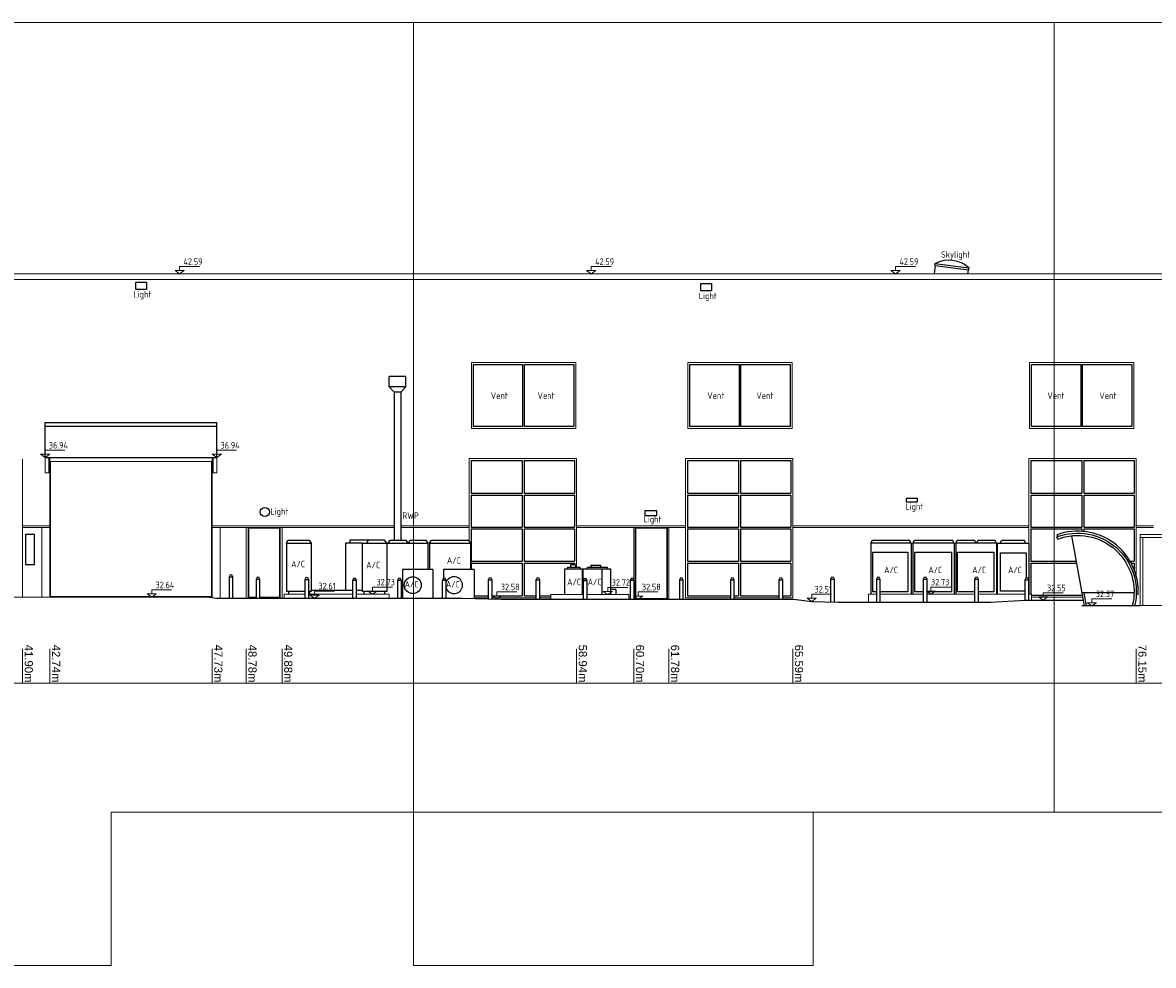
# Model space of a CAD drawing. Header units: metres. Extents: x 526783 to 527427, y 725511 to 725696.
# Tile 2 of 21: x 526833 to 526867, y 725511 to 725540. Entities that reach past the tile are written whole.
import ezdxf
from ezdxf.enums import TextEntityAlignment as Align

# ---------------------------------------------------------------- set-up
doc = ezdxf.new("R2010")
doc.units = ezdxf.units.M
for name, color, linetype, lineweight in [('Door', 8, 'Continuous', 9), ('Fence', 2, 'Continuous', 9), ('Text', 7, 'Continuous', 9), ('Wall', 7, 'Continuous', 9)]:
    doc.layers.add(name, color=color, linetype=linetype, lineweight=lineweight)
for name, color, linetype in [('Fixture', 253, 'Continuous'), ('Roof 1', 254, 'Continuous'), ('Service', 254, 'Continuous'), ('Surface', 7, 'Continuous'), ('Window 1', 3, 'Continuous')]:
    doc.layers.add(name, color=color, linetype=linetype)
doc.layers.add('Plot Frames', color=1, linetype='Continuous', lineweight=9, plot=False)
doc.styles.add('arial', font='arial.ttf')
doc.styles.add('ISOCP', font='isocp.shx', dxfattribs={"width": 0.9})

msp = doc.modelspace()

# ---------------------------------------------------------------- linework, layer by layer
at = {"layer": 'Door'}
for p, q in [((526833.513, 725526.82), (526833.513, 725522.66)), ((526838.463, 725526.82), (526838.463, 725522.66)), ((526839.593, 725524.78), (526839.593, 725522.61)), ((526839.613, 725524.76), (526839.613, 725522.64)), ((526840.553, 725524.76), (526839.613, 725524.76)), ((526840.553, 725524.76), (526840.553, 725522.64)), ((526840.573, 725524.78), (526840.573, 725522.61)), ((526851.493, 725524.78), (526851.493, 725522.58)), ((526852.473, 725524.76), (526851.513, 725524.76)), ((526851.513, 725524.76), (526851.513, 725522.6)), ((526852.473, 725524.76), (526852.473, 725522.6)), ((526852.493, 725524.78), (526852.493, 725522.58)), ((526833.513, 725522.66), (526838.463, 725522.66)), ((526839.613, 725522.64), (526839.843, 725522.64)), ((526839.943, 725522.64), (526840.553, 725522.64)), ((526851.513, 725522.6), (526852.473, 725522.6))]:
    msp.add_line(p, q, dxfattribs=at)
at = {"layer": 'Fence'}
for p, q in [((526867.025, 725524.57), (526867.025, 725522.371)), ((526873.003, 725524.57), (526867.025, 725524.57)), ((526872.953, 725524.481), (526867.025, 725524.481)), ((526867.113, 725524.481), (526867.113, 725522.372))]:
    msp.add_line(p, q, dxfattribs=at)
at = {"layer": 'Fixture'}
for p, q in [((526864.493, 725524.43), (526864.468, 725524.495)), ((526864.492, 725524.504), (526864.472, 725524.561)), ((526864.913, 725524.531), (526865.303, 725522.371)), ((526839.013, 725523.27), (526839.013, 725523.28)), ((526839.013, 725523.27), (526839.113, 725523.27)), ((526839.013, 725522.61), (526839.013, 725523.255)), ((526839.113, 725523.255), (526839.013, 725523.255)), ((526839.113, 725523.28), (526839.113, 725523.27)), ((526839.113, 725523.255), (526839.113, 725522.61)), ((526839.843, 725523.2), (526839.843, 725523.21)), ((526839.843, 725523.2), (526839.943, 725523.2)), ((526839.843, 725522.61), (526839.843, 725523.185)), ((526839.943, 725523.185), (526839.843, 725523.185)), ((526839.943, 725523.21), (526839.943, 725523.2)), ((526839.943, 725523.185), (526839.943, 725522.61)), ((526841.343, 725523.19), (526841.343, 725523.2)), ((526841.343, 725523.19), (526841.443, 725523.19)), ((526841.343, 725522.61), (526841.343, 725523.175)), ((526841.443, 725523.175), (526841.343, 725523.175)), ((526841.443, 725523.2), (526841.443, 725523.19)), ((526841.443, 725523.175), (526841.443, 725522.61)), ((526842.813, 725523.17), (526842.813, 725523.18)), ((526842.813, 725523.17), (526842.913, 725523.17)), ((526842.813, 725522.61), (526842.813, 725523.155)), ((526842.913, 725523.155), (526842.813, 725523.155)), ((526842.913, 725523.18), (526842.913, 725523.17)), ((526842.913, 725523.155), (526842.913, 725522.61)), ((526844.193, 725523.17), (526844.193, 725523.18)), ((526844.193, 725523.17), (526844.293, 725523.17)), ((526844.193, 725522.61), (526844.193, 725523.155)), ((526844.293, 725523.155), (526844.193, 725523.155)), ((526844.293, 725523.18), (526844.293, 725523.17)), ((526844.293, 725523.155), (526844.293, 725522.61)), ((526845.573, 725523.17), (526845.573, 725523.18)), ((526845.573, 725523.17), (526845.673, 725523.17)), ((526845.573, 725522.61), (526845.573, 725523.155)), ((526845.673, 725523.155), (526845.573, 725523.155)), ((526845.673, 725523.18), (526845.673, 725523.17)), ((526845.673, 725523.155), (526845.673, 725522.61)), ((526846.983, 725523.18), (526846.983, 725523.19)), ((526846.983, 725523.18), (526847.083, 725523.18)), ((526846.983, 725522.59), (526846.983, 725523.165)), ((526847.083, 725523.165), (526846.983, 725523.165)), ((526847.083, 725523.19), (526847.083, 725523.18)), ((526847.083, 725523.165), (526847.083, 725522.587)), ((526848.453, 725523.18), (526848.453, 725523.19)), ((526848.453, 725523.18), (526848.553, 725523.18)), ((526848.453, 725522.58), (526848.453, 725523.165)), ((526848.553, 725523.165), (526848.453, 725523.165)), ((526848.553, 725523.19), (526848.553, 725523.18)), ((526848.553, 725523.165), (526848.553, 725522.58)), ((526849.903, 725523.16), (526849.903, 725523.17)), ((526849.903, 725523.16), (526850.003, 725523.16)), ((526849.903, 725522.58), (526849.903, 725523.145)), ((526850.003, 725523.145), (526849.903, 725523.145)), ((526850.003, 725523.17), (526850.003, 725523.16)), ((526850.003, 725523.145), (526850.003, 725522.58)), ((526851.353, 725523.17), (526851.353, 725523.18)), ((526851.353, 725523.17), (526851.453, 725523.17)), ((526851.353, 725522.58), (526851.353, 725523.155)), ((526851.453, 725523.155), (526851.353, 725523.155)), ((526851.453, 725523.18), (526851.453, 725523.17)), ((526851.453, 725523.155), (526851.453, 725522.58)), ((526852.863, 725523.18), (526852.863, 725523.19)), ((526852.863, 725523.18), (526852.963, 725523.18)), ((526852.863, 725522.58), (526852.863, 725523.165)), ((526852.963, 725523.165), (526852.863, 725523.165)), ((526852.963, 725523.19), (526852.963, 725523.18)), ((526852.963, 725523.165), (526852.963, 725522.58)), ((526854.433, 725523.18), (526854.433, 725523.19)), ((526854.433, 725523.18), (526854.533, 725523.18)), ((526854.433, 725522.58), (526854.433, 725523.165)), ((526854.533, 725523.165), (526854.433, 725523.165)), ((526854.533, 725523.19), (526854.533, 725523.18)), ((526854.533, 725523.165), (526854.533, 725522.58)), ((526855.923, 725523.18), (526855.923, 725523.19)), ((526855.923, 725523.18), (526856.023, 725523.18)), ((526855.923, 725522.58), (526855.923, 725523.165)), ((526856.023, 725523.165), (526855.923, 725523.165)), ((526856.023, 725523.19), (526856.023, 725523.18)), ((526856.023, 725523.165), (526856.023, 725522.58)), ((526857.513, 725523.2), (526857.513, 725523.21)), ((526857.513, 725523.2), (526857.613, 725523.2)), ((526857.513, 725522.496), (526857.513, 725523.185)), ((526857.613, 725523.185), (526857.513, 725523.185)), ((526857.613, 725523.21), (526857.613, 725523.2)), ((526857.613, 725523.185), (526857.613, 725522.493)), ((526858.923, 725523.2), (526858.923, 725523.21)), ((526858.923, 725523.2), (526859.023, 725523.2)), ((526858.923, 725522.49), (526858.923, 725523.185)), ((526859.023, 725523.185), (526858.923, 725523.185)), ((526859.023, 725523.21), (526859.023, 725523.2)), ((526859.023, 725523.185), (526859.023, 725522.49)), ((526860.363, 725523.2), (526860.363, 725523.21)), ((526860.363, 725523.2), (526860.463, 725523.2)), ((526860.363, 725522.49), (526860.363, 725523.185)), ((526860.463, 725523.185), (526860.363, 725523.185)), ((526860.463, 725523.21), (526860.463, 725523.2)), ((526860.463, 725523.185), (526860.463, 725522.49)), ((526861.943, 725523.2), (526861.943, 725523.21)), ((526861.943, 725523.2), (526862.043, 725523.2)), ((526861.943, 725522.49), (526861.943, 725523.185)), ((526862.043, 725523.185), (526861.943, 725523.185)), ((526862.043, 725523.21), (526862.043, 725523.2)), ((526862.043, 725523.185), (526862.043, 725522.49)), ((526863.493, 725523.18), (526863.493, 725523.19)), ((526863.493, 725523.18), (526863.593, 725523.18)), ((526863.493, 725522.55), (526863.493, 725523.165)), ((526863.593, 725523.165), (526863.493, 725523.165)), ((526863.593, 725523.19), (526863.593, 725523.18)), ((526863.593, 725523.165), (526863.593, 725522.55)), ((526866.839, 725522.77), (526865.231, 725522.77)), ((526865.292, 725522.77), (526865.364, 725522.371)), ((526866.967, 725522.72), (526866.907, 725522.723))]:
    msp.add_line(p, q, dxfattribs=at)
msp.add_lwpolyline([(526833.023, 725524.57), (526832.743, 725524.57), (526832.743, 725523.65), (526833.023, 725523.65)], close=True, dxfattribs=at)
at = {"layer": 'Fixture', "flags": 128}
for points in [[(526864.468, 725524.495, -0.605102), (526866.856, 725522.371, -0.605102)], [(526864.493, 725524.43, -0.608496), (526866.783, 725522.371, 0.121319)]]:
    msp.add_lwpolyline(points, format="xyb", dxfattribs=at)
at = {"layer": 'Fixture'}
for centre, radius, start, end in [((526865.106, 725522.808), 1.864, 357.3043, 109.8918), ((526839.063, 725523.28), 0.05, 0, 180), ((526839.013, 725523.263), 0.0075, 90, 270), ((526839.013, 725523.263), 0.0075, 90, 270), ((526839.113, 725523.263), 0.0075, 270, 90), ((526839.843, 725523.193), 0.0075, 90, 270), ((526839.843, 725523.193), 0.0075, 90, 270), ((526839.893, 725523.21), 0.05, 0, 180), ((526839.943, 725523.193), 0.0075, 270, 90), ((526841.343, 725523.183), 0.0075, 90, 270), ((526841.343, 725523.183), 0.0075, 90, 270), ((526841.393, 725523.2), 0.05, 0, 180), ((526841.443, 725523.183), 0.0075, 270, 90), ((526842.813, 725523.163), 0.0075, 90, 270), ((526842.813, 725523.163), 0.0075, 90, 270), ((526842.863, 725523.18), 0.05, 0, 180), ((526842.913, 725523.163), 0.0075, 270, 90), ((526844.193, 725523.163), 0.0075, 90, 270), ((526844.193, 725523.163), 0.0075, 90, 270), ((526844.243, 725523.18), 0.05, 0, 180), ((526844.293, 725523.163), 0.0075, 270, 90), ((526845.573, 725523.163), 0.0075, 90, 270), ((526845.573, 725523.163), 0.0075, 90, 270), ((526845.623, 725523.18), 0.05, 0, 180), ((526845.673, 725523.163), 0.0075, 270, 90), ((526846.983, 725523.173), 0.0075, 90, 270), ((526846.983, 725523.173), 0.0075, 90, 270), ((526847.033, 725523.19), 0.05, 0, 180), ((526847.083, 725523.173), 0.0075, 270, 90), ((526848.453, 725523.173), 0.0075, 90, 270), ((526848.453, 725523.173), 0.0075, 90, 270), ((526848.503, 725523.19), 0.05, 0, 180), ((526848.553, 725523.173), 0.0075, 270, 90), ((526849.903, 725523.153), 0.0075, 90, 270), ((526849.903, 725523.153), 0.0075, 90, 270), ((526849.953, 725523.17), 0.05, 0, 180), ((526850.003, 725523.153), 0.0075, 270, 90), ((526851.353, 725523.163), 0.0075, 90, 270), ((526851.353, 725523.163), 0.0075, 90, 270), ((526851.403, 725523.18), 0.05, 0, 180), ((526851.453, 725523.163), 0.0075, 270, 90), ((526852.863, 725523.173), 0.0075, 90, 270), ((526852.863, 725523.173), 0.0075, 90, 270), ((526852.913, 725523.19), 0.05, 0, 180), ((526852.963, 725523.173), 0.0075, 270, 90), ((526854.433, 725523.173), 0.0075, 90, 270), ((526854.433, 725523.173), 0.0075, 90, 270), ((526854.483, 725523.19), 0.05, 0, 180), ((526854.533, 725523.173), 0.0075, 270, 90), ((526855.923, 725523.173), 0.0075, 90, 270), ((526855.923, 725523.173), 0.0075, 90, 270), ((526855.973, 725523.19), 0.05, 0, 180), ((526856.023, 725523.173), 0.0075, 270, 90), ((526857.513, 725523.193), 0.0075, 90, 270), ((526857.513, 725523.193), 0.0075, 90, 270), ((526857.563, 725523.21), 0.05, 0, 180), ((526857.613, 725523.193), 0.0075, 270, 90), ((526858.923, 725523.193), 0.0075, 90, 270), ((526858.923, 725523.193), 0.0075, 90, 270), ((526858.973, 725523.21), 0.05, 0, 180), ((526859.023, 725523.193), 0.0075, 270, 90), ((526860.363, 725523.193), 0.0075, 90, 270), ((526860.363, 725523.193), 0.0075, 90, 270), ((526860.413, 725523.21), 0.05, 0, 180), ((526860.463, 725523.193), 0.0075, 270, 90), ((526861.943, 725523.193), 0.0075, 90, 270), ((526861.943, 725523.193), 0.0075, 90, 270), ((526861.993, 725523.21), 0.05, 0, 180), ((526862.043, 725523.193), 0.0075, 270, 90), ((526863.493, 725523.173), 0.0075, 90, 270), ((526863.493, 725523.173), 0.0075, 90, 270), ((526863.543, 725523.19), 0.05, 0, 180), ((526863.593, 725523.173), 0.0075, 270, 90)]:
    msp.add_arc(centre, radius, start, end, dxfattribs=at)
at = {"layer": 'Plot Frames'}
for points in [[(526823.085, 725511.315), (526835.379, 725511.315), (526835.379, 725516.028), (526864.385, 725516.028), (526864.385, 725540.315), (526823.085, 725540.315)], [(526844.679, 725511.315), (526856.972, 725511.315), (526856.972, 725516.028), (526885.979, 725516.028), (526885.979, 725540.315), (526844.679, 725540.315)]]:
    msp.add_lwpolyline(points, close=True, dxfattribs=at)
at = {"layer": 'Roof 1'}
for p, q in [((526833.343, 725526.94), (526833.343, 725528.01)), ((526833.343, 725528.01), (526838.623, 725528.01)), ((526833.343, 725527.9), (526838.623, 725527.9)), ((526838.623, 725526.94), (526838.623, 725528.01)), ((526833.343, 725526.94), (526838.623, 725526.94))]:
    msp.add_line(p, q, dxfattribs=at)
at = {"layer": 'Roof 1', "extrusion": (-2.06019e-12, 0, -1), "elevation": 0}
msp.add_lwpolyline([(-526861.729, 725532.59), (-526861.743, 725532.7), (-526860.724, 725532.83), (-526860.694, 725532.59)], dxfattribs=at)
at = {"layer": 'Service', "extrusion": (0, 1, 0)}
for p, q in [((526844.443, 725529.43, 0), (526843.923, 725529.43, 0)), ((526844.443, 725529.11, 0), (526843.923, 725529.11, 0)), ((526844.283, 725528.95, 0), (526844.083, 725528.95, 0)), ((526863.603, 725524.3), (526863.603, 725522.73))]:
    msp.add_line(p, q, dxfattribs=at)
at = {"layer": 'Service'}
for p, q in [((526843.923, 725529.11), (526843.923, 725529.43)), ((526844.443, 725529.11), (526844.443, 725529.43)), ((526843.923, 725529.11), (526844.083, 725528.95, 0)), ((526844.083, 725528.95, 0), (526844.083, 725524.4, 0)), ((526844.443, 725529.11), (526844.283, 725528.95, 0)), ((526844.283, 725528.95, 0), (526844.283, 725524.4, 0)), ((526840.773, 725524.3), (526840.813, 725524.4)), ((526840.813, 725524.4), (526841.463, 725524.4)), ((526841.463, 725524.4), (526841.533, 725524.3)), ((526843.283, 725524.4), (526842.713, 725524.4)), ((526842.713, 725524.4), (526842.713, 725524.3)), ((526843.283, 725524.4), (526843.233, 725524.3)), ((526843.783, 725524.4), (526843.283, 725524.4)), ((526843.853, 725524.3), (526843.783, 725524.4)), ((526843.893, 725524.3), (526843.963, 725524.4)), ((526843.963, 725524.4), (526844.443, 725524.4)), ((526844.443, 725524.4), (526844.498, 725524.3)), ((526844.523, 725524.3), (526844.578, 725524.4)), ((526844.578, 725524.4), (526845.069, 725524.4)), ((526845.123, 725524.3), (526845.069, 725524.4)), ((526845.173, 725524.3), (526845.233, 725524.4)), ((526845.233, 725524.4), (526846.373, 725524.4)), ((526846.373, 725524.4), (526846.433, 725524.3)), ((526858.743, 725524.3), (526858.793, 725524.39)), ((526858.793, 725524.39), (526859.933, 725524.39)), ((526859.983, 725524.3), (526859.933, 725524.39)), ((526860.033, 725524.3), (526860.083, 725524.39)), ((526860.083, 725524.39), (526861.253, 725524.39)), ((526861.303, 725524.3), (526861.253, 725524.39)), ((526861.353, 725524.3), (526861.403, 725524.39)), ((526861.403, 725524.39), (526861.933, 725524.39)), ((526861.983, 725524.3), (526861.933, 725524.39)), ((526861.993, 725524.3), (526862.043, 725524.39)), ((526862.043, 725524.39), (526862.553, 725524.39)), ((526862.603, 725524.3), (526862.553, 725524.39)), ((526862.723, 725524.3), (526862.773, 725524.39)), ((526862.773, 725524.39), (526863.463, 725524.39)), ((526863.513, 725524.3), (526863.463, 725524.39)), ((526840.773, 725524.3), (526840.773, 725522.82)), ((526840.773, 725524.3), (526841.533, 725524.3)), ((526841.533, 725524.3), (526841.533, 725522.82)), ((526842.583, 725524.3), (526842.583, 725522.86)), ((526843.093, 725524.3), (526842.583, 725524.3)), ((526843.093, 725524.3), (526843.093, 725522.82)), ((526843.093, 725524.3), (526843.853, 725524.3)), ((526843.853, 725524.3), (526843.853, 725522.82)), ((526843.853, 725524.3), (526845.123, 725524.3)), ((526845.123, 725523.49), (526845.123, 725524.3)), ((526845.173, 725524.3), (526845.173, 725523.49)), ((526845.173, 725524.3), (526846.433, 725524.3)), ((526846.433, 725524.3), (526846.433, 725523.49)), ((526858.743, 725524.3), (526858.743, 725522.73)), ((526859.983, 725524.3), (526858.743, 725524.3)), ((526859.983, 725524.3), (526859.983, 725522.73)), ((526860.033, 725524.3), (526860.033, 725522.73)), ((526861.303, 725524.3), (526860.033, 725524.3)), ((526861.303, 725524.3), (526861.303, 725522.73)), ((526861.353, 725524.3), (526861.353, 725522.73)), ((526862.603, 725524.3), (526861.353, 725524.3)), ((526862.603, 725524.3), (526862.603, 725522.73)), ((526862.633, 725524.3), (526862.633, 725522.73)), ((526862.633, 725524.3), (526863.603, 725524.3)), ((526844.333, 725523.49), (526844.333, 725522.61)), ((526845.273, 725523.49), (526844.333, 725523.49)), ((526845.273, 725523.49), (526845.273, 725522.61)), ((526845.603, 725523.49), (526845.603, 725523.226)), ((526846.543, 725523.49), (526845.603, 725523.49)), ((526846.543, 725523.49), (526846.543, 725522.601)), ((526849.323, 725523.51), (526849.323, 725522.72)), ((526849.323, 725523.51), (526850.737, 725523.51)), ((526849.863, 725523.51), (526849.863, 725522.72)), ((526849.88, 725523.51), (526849.88, 725522.72)), ((526850.473, 725523.51), (526850.473, 725522.72)), ((526850.737, 725523.51), (526850.737, 725522.72)), ((526841.343, 725522.82), (526840.773, 725522.82)), ((526840.843, 725522.73), (526840.843, 725522.82)), ((526841.533, 725522.82), (526841.443, 725522.82)), ((526841.483, 725522.73), (526841.483, 725522.82)), ((526841.533, 725522.86), (526842.813, 725522.86)), ((526842.913, 725522.86), (526843.093, 725522.86)), ((526843.853, 725522.82), (526843.093, 725522.82)), ((526843.163, 725522.73), (526843.163, 725522.82)), ((526843.793, 725522.73), (526843.793, 725522.82)), ((526850.903, 725522.88), (526850.737, 725522.88)), ((526850.903, 725522.88), (526850.903, 725522.72))]:
    msp.add_line(p, q, dxfattribs=at)
for points in [[(526836.135, 725532.335), (526836.465, 725532.335), (526836.465, 725532.105), (526836.135, 725532.105)], [(526853.513, 725532.29), (526853.843, 725532.29), (526853.843, 725532.06), (526853.513, 725532.06)], [(526848.033, 725527.89), (526846.518, 725527.89), (526846.518, 725529.8), (526848.033, 725529.8)], [(526848.093, 725529.8), (526849.608, 725529.8), (526849.608, 725527.89), (526848.093, 725527.89)], [(526854.748, 725529.8), (526856.263, 725529.8), (526856.263, 725527.89), (526854.748, 725527.89)], [(526865.198, 725527.89), (526863.683, 725527.89), (526863.683, 725529.8), (526865.198, 725529.8)], [(526859.843, 725525.69), (526860.173, 725525.69), (526860.173, 725525.56), (526859.843, 725525.56)], [(526852.163, 725525.3), (526851.793, 725525.3), (526851.793, 725525.15), (526852.163, 725525.15)]]:
    msp.add_lwpolyline(points, close=True, dxfattribs=at)
at = {"layer": 'Service', "elevation": 0}
for points in [[(526854.688, 725527.89), (526853.173, 725527.89), (526853.173, 725529.8), (526854.688, 725529.8)], [(526865.258, 725529.8), (526866.773, 725529.8), (526866.773, 725527.89), (526865.258, 725527.89)]]:
    msp.add_lwpolyline(points, close=True, dxfattribs=at)
at = {"layer": 'Service'}
for points in [[(526858.923, 725522.81), (526858.803, 725522.81), (526858.803, 725524.03), (526859.883, 725524.03), (526859.883, 725522.81), (526859.023, 725522.81)], [(526863.493, 725522.83), (526862.733, 725522.83), (526862.733, 725524.01), (526863.523, 725524.01), (526863.523, 725523.236)], [(526849.423, 725523.51), (526849.423, 725523.56), (526849.793, 725523.56), (526849.793, 725523.51)], [(526849.513, 725523.56), (526849.513, 725523.65), (526849.663, 725523.65), (526849.663, 725523.56)], [(526850.023, 725523.51), (526850.023, 725523.56), (526850.633, 725523.56), (526850.633, 725523.51)]]:
    msp.add_lwpolyline(points, dxfattribs=at)
at = {"layer": 'Service', "elevation": 0}
for points in [[(526860.363, 725522.81), (526860.093, 725522.81), (526860.093, 725524.03), (526861.223, 725524.03), (526861.223, 725522.81), (526860.463, 725522.81)], [(526861.943, 725522.81), (526861.413, 725522.81), (526861.413, 725524.03), (526862.523, 725524.03), (526862.523, 725522.81), (526862.043, 725522.81)], [(526850.143, 725523.56), (526850.143, 725523.63), (526850.433, 725523.63), (526850.433, 725523.56)]]:
    msp.add_lwpolyline(points, dxfattribs=at)
at = {"layer": 'Service'}
for centre, radius in [((526840.103, 725525.26), 0.14), ((526844.653, 725523.01), 0.26)]:
    msp.add_circle(centre, radius, dxfattribs=at)
msp.add_arc((526845.923, 725523.01), 0.26, 195.9424, 164.0576, dxfattribs=at)
at = {"layer": 'Surface', "elevation": 0, "flags": 128}
msp.add_lwpolyline([(526810.403, 725522.63), (526814.303, 725522.63), (526815.543, 725522.55), (526819.193, 725522.49), (526820.553, 725522.5), (526821.283, 725522.5), (526821.283, 725522.64), (526826.463, 725522.64), (526829.793, 725522.63), (526833.543, 725522.65), (526838.403, 725522.64), (526838.613, 725522.61), (526846.183, 725522.61), (526847.363, 725522.58), (526856.363, 725522.58), (526856.923, 725522.51), (526857.743, 725522.49), (526862.433, 725522.49), (526863.493, 725522.55), (526865.271, 725522.55)], dxfattribs=at)
at = {"layer": 'Surface', "flags": 128}
msp.add_lwpolyline([(526880.853, 725522.485), (526874.773, 725522.46), (526871.503, 725522.44), (526867.025, 725522.371), (526865.233, 725522.371)], dxfattribs=at)
at = {"layer": 'Text', "extrusion": (-1.23834e-12, -0.010332, 0.999947)}
for p, q in [((526838.095, 725532.811), (526837.483, 725532.811)), ((526837.483, 725532.811), (526837.483, 725532.687)), ((526850.755, 725532.811), (526850.143, 725532.811)), ((526850.143, 725532.811), (526850.143, 725532.687)), ((526860.115, 725532.811), (526859.503, 725532.811)), ((526859.503, 725532.811), (526859.503, 725532.687)), ((526837.483, 725532.687), (526837.341, 725532.687)), ((526837.341, 725532.687), (526837.483, 725532.59)), ((526837.483, 725532.59), (526837.626, 725532.687)), ((526837.626, 725532.687), (526837.483, 725532.687)), ((526850.143, 725532.687), (526850.001, 725532.687)), ((526850.001, 725532.687), (526850.143, 725532.59)), ((526850.143, 725532.59), (526850.286, 725532.687)), ((526850.286, 725532.687), (526850.143, 725532.687)), ((526859.503, 725532.687), (526859.361, 725532.687)), ((526859.361, 725532.687), (526859.503, 725532.59)), ((526859.503, 725532.59), (526859.646, 725532.687)), ((526859.646, 725532.687), (526859.503, 725532.687)), ((526833.955, 725527.161), (526833.343, 725527.161)), ((526833.343, 725527.161), (526833.343, 725527.037)), ((526839.235, 725527.161), (526838.623, 725527.161)), ((526838.623, 725527.161), (526838.623, 725527.037)), ((526833.343, 725527.037), (526833.201, 725527.037)), ((526833.201, 725527.037), (526833.343, 725526.94)), ((526833.343, 725526.94), (526833.486, 725527.037)), ((526833.486, 725527.037), (526833.343, 725527.037)), ((526838.623, 725527.037), (526838.481, 725527.037)), ((526838.481, 725527.037), (526838.623, 725526.94)), ((526838.623, 725526.94), (526838.766, 725527.037)), ((526838.766, 725527.037), (526838.623, 725527.037)), ((526836.623, 725522.74), (526836.481, 725522.74)), ((526836.481, 725522.74), (526836.623, 725522.644)), ((526837.235, 725522.864), (526836.623, 725522.864)), ((526836.623, 725522.864), (526836.623, 725522.74)), ((526836.623, 725522.644), (526836.766, 725522.74)), ((526836.766, 725522.74), (526836.623, 725522.74)), ((526841.633, 725522.707), (526841.491, 725522.707)), ((526841.491, 725522.707), (526841.633, 725522.61)), ((526842.245, 725522.831), (526841.633, 725522.831)), ((526841.633, 725522.831), (526841.633, 725522.707)), ((526841.633, 725522.61), (526841.776, 725522.707)), ((526841.776, 725522.707), (526841.633, 725522.707)), ((526843.418, 725522.827), (526843.276, 725522.827)), ((526843.276, 725522.827), (526843.418, 725522.73)), ((526844.03, 725522.951), (526843.418, 725522.951)), ((526843.418, 725522.951), (526843.418, 725522.827)), ((526843.418, 725522.73), (526843.561, 725522.827)), ((526843.561, 725522.827), (526843.418, 725522.827)), ((526847.244, 725522.68), (526847.101, 725522.68)), ((526847.101, 725522.68), (526847.244, 725522.583)), ((526847.855, 725522.804), (526847.244, 725522.804)), ((526847.244, 725522.804), (526847.244, 725522.68)), ((526847.244, 725522.583), (526847.386, 725522.68)), ((526847.386, 725522.68), (526847.244, 725522.68)), ((526850.653, 725522.817), (526850.511, 725522.817)), ((526850.511, 725522.817), (526850.653, 725522.72)), ((526851.265, 725522.941), (526850.653, 725522.941)), ((526850.653, 725522.941), (526850.653, 725522.817)), ((526850.653, 725522.72), (526850.796, 725522.817)), ((526850.796, 725522.817), (526850.653, 725522.817)), ((526851.583, 725522.677), (526851.441, 725522.677)), ((526851.441, 725522.677), (526851.583, 725522.58)), ((526852.195, 725522.801), (526851.583, 725522.801)), ((526851.583, 725522.801), (526851.583, 725522.677)), ((526851.583, 725522.58), (526851.726, 725522.677)), ((526851.726, 725522.677), (526851.583, 725522.677)), ((526857.535, 725522.731), (526856.923, 725522.731)), ((526856.923, 725522.731), (526856.923, 725522.607)), ((526860.593, 725522.827), (526860.451, 725522.827)), ((526860.451, 725522.827), (526860.593, 725522.73)), ((526861.205, 725522.951), (526860.593, 725522.951)), ((526860.593, 725522.951), (526860.593, 725522.827)), ((526860.593, 725522.73), (526860.736, 725522.827)), ((526860.736, 725522.827), (526860.593, 725522.827)), ((526864.043, 725522.647), (526863.901, 725522.647)), ((526863.901, 725522.647), (526864.043, 725522.55)), ((526864.655, 725522.771), (526864.043, 725522.771)), ((526864.043, 725522.771), (526864.043, 725522.647)), ((526864.043, 725522.55), (526864.186, 725522.647)), ((526864.186, 725522.647), (526864.043, 725522.647)), ((526856.923, 725522.607), (526856.781, 725522.607)), ((526856.781, 725522.607), (526856.923, 725522.51)), ((526856.923, 725522.51), (526857.066, 725522.607)), ((526857.066, 725522.607), (526856.923, 725522.607)), ((526865.543, 725522.468), (526865.401, 725522.468)), ((526865.401, 725522.468), (526865.543, 725522.371)), ((526866.155, 725522.592), (526865.543, 725522.592)), ((526865.543, 725522.592), (526865.543, 725522.468)), ((526865.543, 725522.371), (526865.686, 725522.468)), ((526865.686, 725522.468), (526865.543, 725522.468))]:
    msp.add_line(p, q, dxfattribs=at)
at = {"layer": 'Text', "color": 8}
for p, q in [((526832.653, 725521.051), (526832.653, 725520)), ((526833.493, 725521.051), (526833.493, 725520)), ((526838.483, 725521.051), (526838.483, 725520)), ((526839.533, 725521.051), (526839.533, 725520)), ((526840.633, 725521.051), (526840.633, 725520)), ((526849.693, 725521.051), (526849.693, 725520)), ((526851.453, 725521.051), (526851.453, 725520)), ((526852.533, 725521.051), (526852.533, 725520)), ((526856.343, 725521.051), (526856.343, 725520)), ((526866.903, 725521.051, 0), (526866.903, 725520, 0))]:
    msp.add_line(p, q, dxfattribs=at)
at = {"layer": 'Text', "color": 8, "extrusion": (0, 1, 0)}
msp.add_line((526788.524, 725520), (526883.323, 725520), dxfattribs=at)
at = {"layer": 'Wall'}
for p, q in [((526875.333, 725532.59), (526810.653, 725532.59)), ((526875.333, 725532.41), (526810.653, 725532.41)), ((526832.653, 725526.89), (526832.653, 725522.645)), ((526833.343, 725526.47), (526833.343, 725526.94)), ((526833.463, 725526.94), (526833.463, 725526.47)), ((526833.493, 725526.94), (526833.493, 725522.65)), ((526833.493, 725526.82), (526838.483, 725526.82)), ((526838.483, 725526.94), (526838.483, 725522.629)), ((526838.513, 725526.94), (526838.513, 725526.47)), ((526838.623, 725526.47), (526838.623, 725526.94)), ((526849.693, 725526.91), (526846.393, 725526.91)), ((526846.393, 725526.91), (526846.393, 725524.367)), ((526849.693, 725526.91), (526849.693, 725523.56)), ((526856.343, 725526.91), (526853.043, 725526.91)), ((526853.043, 725526.91), (526853.043, 725522.62)), ((526856.343, 725526.91), (526856.343, 725522.62)), ((526863.603, 725526.91), (526866.903, 725526.91)), ((526833.463, 725526.47), (526833.343, 725526.47)), ((526838.513, 725526.47), (526838.623, 725526.47)), ((526833.493, 725524.84), (526832.653, 725524.84)), ((526833.493, 725524.78), (526832.653, 725524.78)), ((526833.243, 725524.78), (526833.243, 725522.65)), ((526844.083, 725524.84), (526838.483, 725524.84)), ((526844.083, 725524.78), (526838.483, 725524.78)), ((526838.733, 725524.78), (526838.733, 725522.629)), ((526839.533, 725524.78), (526839.533, 725522.61)), ((526840.633, 725524.78), (526840.633, 725522.61)), ((526846.393, 725524.84), (526844.283, 725524.84)), ((526846.393, 725524.78), (526844.283, 725524.78)), ((526853.043, 725524.84), (526849.693, 725524.84)), ((526853.043, 725524.78), (526849.693, 725524.78)), ((526851.453, 725524.78), (526851.453, 725523.18)), ((526852.533, 725524.78), (526852.533, 725522.58)), ((526863.603, 725524.84), (526856.343, 725524.84)), ((526863.603, 725524.78), (526856.343, 725524.78)), ((526867.433, 725524.84), (526866.903, 725524.84)), ((526867.433, 725524.78), (526866.903, 725524.78)), ((526840.703, 725522.73), (526840.703, 725522.61)), ((526840.703, 725522.73), (526841.343, 725522.73)), ((526841.443, 725522.73), (526842.813, 725522.73)), ((526842.913, 725522.73), (526843.923, 725522.73)), ((526843.923, 725522.73), (526843.923, 725522.61)), ((526858.923, 725522.73), (526858.673, 725522.73)), ((526858.673, 725522.73), (526858.673, 725522.49)), ((526860.363, 725522.73), (526859.023, 725522.73)), ((526861.943, 725522.73), (526860.463, 725522.73)), ((526863.493, 725522.73), (526862.043, 725522.73)), ((526863.683, 725522.73), (526863.593, 725522.73)), ((526863.683, 725522.55), (526863.683, 725522.73)), ((526863.683, 725522.64), (526865.255, 725522.64)), ((526846.543, 725522.62), (526846.983, 725522.62)), ((526847.083, 725522.62), (526848.453, 725522.62)), ((526848.553, 725522.62), (526848.903, 725522.62)), ((526853.043, 725522.62), (526854.433, 725522.62)), ((526854.533, 725522.62), (526855.923, 725522.62)), ((526856.023, 725522.62), (526856.343, 725522.62))]:
    msp.add_line(p, q, dxfattribs=at)
at = {"layer": 'Wall', "extrusion": (0, 1, 0)}
for p, q in [((526863.603, 725526.91), (526863.603, 725524.3)), ((526866.903, 725526.91, 0), (526866.903, 725523.3, 0))]:
    msp.add_line(p, q, dxfattribs=at)
at = {"layer": 'Wall', "elevation": 0}
msp.add_lwpolyline([(526846.458, 725529.86), (526849.668, 725529.86), (526849.668, 725527.83), (526846.458, 725527.83)], close=True, dxfattribs=at)
at = {"layer": 'Wall'}
for points in [[(526853.113, 725529.86), (526856.323, 725529.86), (526856.323, 725527.83), (526853.113, 725527.83)], [(526863.623, 725529.86), (526866.833, 725529.86), (526866.833, 725527.83), (526863.623, 725527.83)]]:
    msp.add_lwpolyline(points, close=True, dxfattribs=at)
for points in [[(526848.903, 725522.58), (526848.903, 725522.72), (526849.903, 725522.72)], [(526850.003, 725522.72), (526851.303, 725522.72), (526851.303, 725522.58)]]:
    msp.add_lwpolyline(points, dxfattribs=at)
at = {"layer": 'Window 1'}
for p, q in [((526861.771, 725532.765), (526860.713, 725532.9)), ((526860.724, 725532.83), (526860.713, 725532.9)), ((526861.743, 725532.7), (526861.771, 725532.765)), ((526846.453, 725526.85), (526848.023, 725526.85)), ((526848.083, 725526.85), (526849.633, 725526.85)), ((526853.103, 725526.85), (526854.673, 725526.85)), ((526854.733, 725526.85), (526856.283, 725526.85)), ((526863.663, 725526.85), (526865.233, 725526.85)), ((526865.293, 725526.85), (526866.843, 725526.85)), ((526846.453, 725525.84), (526848.023, 725525.84)), ((526846.453, 725525.78), (526848.023, 725525.78)), ((526848.083, 725525.84), (526849.633, 725525.84)), ((526848.083, 725525.78), (526849.633, 725525.78)), ((526853.103, 725525.84), (526854.673, 725525.84)), ((526853.103, 725525.78), (526854.673, 725525.78)), ((526854.733, 725525.84), (526856.283, 725525.84)), ((526854.733, 725525.78), (526856.283, 725525.78)), ((526863.663, 725525.84), (526865.233, 725525.84)), ((526863.663, 725525.78), (526865.233, 725525.78)), ((526865.293, 725525.84), (526866.843, 725525.84)), ((526865.293, 725525.78), (526866.843, 725525.78)), ((526846.453, 725524.8), (526848.023, 725524.8)), ((526846.453, 725524.74), (526848.023, 725524.74)), ((526848.083, 725524.8), (526849.633, 725524.8)), ((526848.083, 725524.74), (526849.633, 725524.74)), ((526853.103, 725524.8), (526854.673, 725524.8)), ((526853.103, 725524.74), (526854.673, 725524.74)), ((526854.733, 725524.8), (526856.283, 725524.8)), ((526854.733, 725524.74), (526856.283, 725524.74)), ((526863.663, 725524.8), (526865.233, 725524.8)), ((526863.663, 725524.74), (526865.233, 725524.74)), ((526865.293, 725524.8), (526866.843, 725524.8)), ((526865.293, 725524.74), (526866.843, 725524.74)), ((526846.453, 725523.75), (526848.023, 725523.75)), ((526846.453, 725523.69), (526848.023, 725523.69)), ((526846.453, 725523.69), (526846.453, 725523.49)), ((526848.083, 725523.75), (526849.633, 725523.75)), ((526848.083, 725523.69), (526849.633, 725523.69)), ((526853.103, 725523.75), (526854.673, 725523.75)), ((526853.103, 725523.69), (526854.673, 725523.69)), ((526853.103, 725523.69), (526853.103, 725522.68)), ((526854.733, 725523.75), (526856.283, 725523.75)), ((526854.733, 725523.69), (526856.283, 725523.69)), ((526863.663, 725523.75), (526865.054, 725523.75)), ((526863.663, 725523.69), (526865.065, 725523.69)), ((526866.714, 725523.75), (526866.843, 725523.75)), ((526866.748, 725523.69), (526866.843, 725523.69)), ((526846.543, 725522.68, 0), (526846.983, 725522.68)), ((526847.083, 725522.68), (526848.023, 725522.68)), ((526848.083, 725522.68), (526848.453, 725522.68)), ((526848.553, 725522.68), (526848.903, 725522.68)), ((526853.103, 725522.68, 0), (526854.433, 725522.68)), ((526854.533, 725522.68), (526854.673, 725522.68)), ((526854.733, 725522.68), (526855.923, 725522.68)), ((526856.023, 725522.68), (526856.283, 725522.68)), ((526863.683, 725522.7), (526865.244, 725522.7))]:
    msp.add_line(p, q, dxfattribs=at)
at = {"layer": 'Window 1', "extrusion": (0, 1, 0)}
for p, q in [((526846.453, 725526.85, 0), (526846.453, 725525.84, 0)), ((526848.023, 725526.85), (526848.023, 725525.84)), ((526848.083, 725526.85), (526848.083, 725525.84)), ((526849.633, 725526.85), (526849.633, 725525.84)), ((526853.103, 725526.85, 0), (526853.103, 725525.84, 0)), ((526854.673, 725526.85), (526854.673, 725525.84)), ((526854.733, 725526.85), (526854.733, 725525.84)), ((526856.283, 725526.85), (526856.283, 725525.84)), ((526863.663, 725526.85, 0), (526863.663, 725525.84, 0)), ((526865.233, 725526.85), (526865.233, 725525.84)), ((526865.293, 725526.85), (526865.293, 725525.84)), ((526866.843, 725526.85), (526866.843, 725525.84)), ((526846.453, 725525.78, 0), (526846.453, 725524.8, 0)), ((526848.023, 725525.78), (526848.023, 725524.8)), ((526848.083, 725525.78), (526848.083, 725524.8)), ((526849.633, 725525.78), (526849.633, 725524.8)), ((526853.103, 725525.78, 0), (526853.103, 725524.8, 0)), ((526854.673, 725525.78), (526854.673, 725524.8)), ((526854.733, 725525.78), (526854.733, 725524.8)), ((526856.283, 725525.78), (526856.283, 725524.8)), ((526863.663, 725525.78, 0), (526863.663, 725524.8, 0)), ((526865.233, 725525.78), (526865.233, 725524.8)), ((526865.293, 725525.78), (526865.293, 725524.8)), ((526866.843, 725525.78), (526866.843, 725524.8)), ((526846.453, 725524.74, 0), (526846.453, 725523.75, 0)), ((526848.023, 725524.74), (526848.023, 725523.75)), ((526848.083, 725524.74), (526848.083, 725523.75)), ((526849.633, 725524.74), (526849.633, 725523.75)), ((526853.103, 725524.74, 0), (526853.103, 725523.75, 0)), ((526854.673, 725524.74), (526854.673, 725523.75)), ((526854.733, 725524.74), (526854.733, 725523.75)), ((526856.283, 725524.74), (526856.283, 725523.75)), ((526863.663, 725524.74, 0), (526863.663, 725523.75, 0)), ((526865.233, 725524.74), (526865.233, 725524.667)), ((526865.293, 725524.74), (526865.293, 725524.662)), ((526866.843, 725524.74), (526866.843, 725523.75)), ((526848.023, 725523.69), (526848.023, 725522.68)), ((526848.083, 725523.69), (526848.083, 725522.68)), ((526849.633, 725523.69), (526849.633, 725523.65)), ((526854.673, 725523.69), (526854.673, 725522.68)), ((526854.733, 725523.69), (526854.733, 725522.68)), ((526856.283, 725523.69), (526856.283, 725522.68)), ((526863.663, 725523.69, 0), (526863.663, 725522.73, 0)), ((526866.843, 725523.69), (526866.843, 725523.482))]:
    msp.add_line(p, q, dxfattribs=at)
at = {"layer": 'Window 1', "extrusion": (-2.06019e-12, 0, -1), "elevation": 0, "flags": 128}
msp.add_lwpolyline([(-526861.771, 725532.765, -0.316946), (-526860.713, 725532.9, 0.248479)], format="xyb", dxfattribs=at)

# ---------------------------------------------------------------- texts
at = {"layer": 'Text', "style": 'ISOCP', "width": 0.9}
for s, p in [('42.59', (526837.601, 725532.864, 0)), ('42.59', (526850.261, 725532.864, 0)), ('42.59', (526859.621, 725532.864, 0)), ('Skylight', (526860.902, 725533.083)), ('Light', (526836.063, 725531.86)), ('Light', (526853.453, 725531.81)), ('Vent', (526847.053, 725528.74)), ('Vent', (526848.493, 725528.74)), ('Vent', (526853.713, 725528.74)), ('Vent', (526855.223, 725528.74)), ('Vent', (526864.173, 725528.74)), ('Vent', (526865.773, 725528.74)), ('36.94', (526833.461, 725527.214)), ('36.94', (526838.741, 725527.214, 0)), ('Light', (526859.803, 725525.33)), ('Light', (526840.273, 725525.18)), ('RWP', (526844.333, 725525.05)), ('Light', (526851.753, 725524.94)), ('A/C', (526840.913, 725523.56)), ('A/C', (526843.223, 725523.53)), ('A/C', (526845.703, 725523.67)), ('A/C', (526859.153, 725523.38)), ('A/C', (526860.513, 725523.38)), ('A/C', (526861.863, 725523.38)), ('A/C', (526862.963, 725523.38)), ('32.64', (526836.741, 725522.917)), ('32.61', (526841.751, 725522.884)), ('32.73', (526843.536, 725523.004)), ('A/C', (526844.403, 725522.939)), ('A/C', (526845.673, 725522.939)), ('32.58', (526847.361, 725522.857)), ('A/C', (526849.403, 725523.01)), ('A/C', (526850.033, 725523.01)), ('32.72', (526850.771, 725522.994)), ('32.58', (526851.701, 725522.854)), ('32.51', (526857.011, 725522.784)), ('32.73', (526860.591, 725523.004)), ('32.55', (526864.161, 725522.824)), ('32.37', (526865.661, 725522.645))]:
    msp.add_text(s, height=0.2, dxfattribs=at).set_placement(p)
at = {"layer": 'Text', "color": 8, "style": 'arial'}
for s, p in [('41.90m', (526832.719, 725520.016)), ('42.74m', (526833.559, 725520.016)), ('47.73m', (526838.549, 725520.016)), ('48.78m', (526839.599, 725520.016)), ('49.88m', (526840.699, 725520.016)), ('58.94m', (526849.759, 725520.016)), ('60.70m', (526851.519, 725520.016)), ('61.78m', (526852.599, 725520.016)), ('65.59m', (526856.409, 725520.016)), ('76.15m', (526866.969, 725520.016, 0))]:
    msp.add_text(s, height=0.25, rotation=270, dxfattribs=at).set_placement(p, align=Align.RIGHT)

doc.saveas('drawing.dxf')
